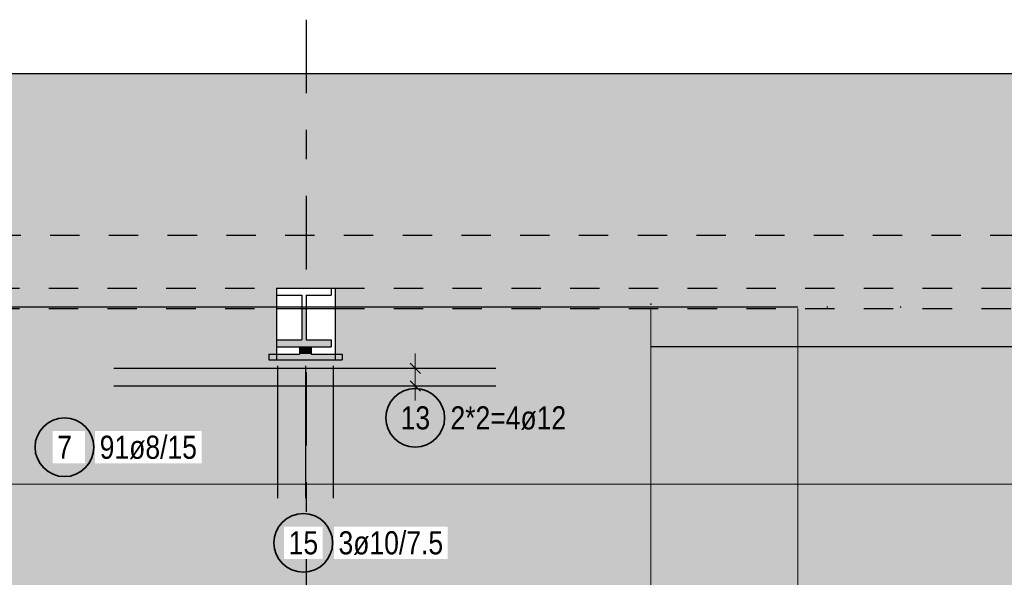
# Model space of a CAD drawing. Header units: millimetres. Extents: x -4.8 to 49, y -12 to 21.
# Tile 41 of 56: x 25.2 to 28.6, y 16.9 to 18.8. Entities that reach past the tile are written whole.
import ezdxf

# ---------------------------------------------------------------- set-up
doc = ezdxf.new("R2010")
doc.units = ezdxf.units.MM
doc.linetypes.add('DASHDOTX2', pattern=[2, 1, -0.5, 0, -0.5])
doc.linetypes.add('HIDDEN', pattern=[0.375, 0.25, -0.125])
doc.layers.add('Achsen', color=7, linetype='Continuous', lineweight=20)
doc.styles.add('Arial Narrow', font='ARIALN.TTF')

msp = doc.modelspace()

# ---------------------------------------------------------------- hatches: boundary and pattern name
at = {"lineweight": 50, "true_color": 0xd7ffd7}
for points in [[(3.032283, 18.047438), (36.860129, 18.047438), (36.860129, 18.597438), (3.032283, 18.597438)], [(30.902283, 17.797438), (36.860129, 17.797438), (36.860129, 18.047438), (3.032283, 18.047438), (3.032283, 17.797438), (26.102283, 17.797438), (26.102283, 17.867438), (26.302283, 17.867438), (26.302283, 17.797438), (30.702283, 17.797438), (30.702283, 17.867438), (30.902283, 17.867438)], [(21.727656, 15.597438), (35.302656, 15.597438), (35.302656, 17.797438), (30.902283, 17.797438), (30.902283, 17.622438), (30.702283, 17.622438), (30.702283, 17.797438), (26.302283, 17.797438), (26.302283, 17.622438), (26.102283, 17.622438), (26.102283, 17.797438), (21.727656, 17.797438)]]:
    msp.add_hatch(color=254, dxfattribs=at).paths.add_polyline_path(points)
at = {"lineweight": 50, "true_color": 0x4682b4}
for points in [[(26.103283, 17.667438), (26.289283, 17.667438), (26.289283, 17.691438), (26.203533, 17.691438), (26.203533, 17.797438), (26.189033, 17.797438), (26.189033, 17.691438), (26.103283, 17.691438)], [(26.181291, 17.642438), (26.221291, 17.642438), (26.221291, 17.667438), (26.181291, 17.667438)], [(26.076291, 17.622438), (26.326291, 17.622438), (26.326291, 17.642438), (26.076291, 17.642438)]]:
    msp.add_hatch(color=145, dxfattribs=at).paths.add_polyline_path(points)
at = {"lineweight": 25, "true_color": 0xffffff}
msp.add_hatch(color=7, dxfattribs=at).paths.add_polyline_path([(26.303896, 17), (26.303829, 17.003839), (26.303628, 17.007673), (26.303293, 17.011498), (26.302825, 17.015309), (26.302225, 17.019101), (26.301492, 17.02287), (26.300628, 17.026611), (26.299635, 17.03032), (26.298512, 17.033992), (26.297262, 17.037622), (26.295886, 17.041207), (26.294386, 17.044741), (26.292763, 17.048221), (26.29102, 17.051642), (26.289159, 17.055), (26.287181, 17.058291), (26.28509, 17.061511), (26.282888, 17.064656), (26.280577, 17.067723), (26.278161, 17.070707), (26.275642, 17.073604), (26.273023, 17.076412), (26.270308, 17.079127), (26.2675, 17.081746), (26.264602, 17.084265), (26.261619, 17.086681), (26.258552, 17.088992), (26.255407, 17.091194), (26.252187, 17.093285), (26.248896, 17.095263), (26.245538, 17.097124), (26.242117, 17.098867), (26.238637, 17.10049), (26.235103, 17.10199), (26.231518, 17.103366), (26.227888, 17.104616), (26.224216, 17.105739), (26.220507, 17.106733), (26.216766, 17.107596), (26.212997, 17.108329), (26.209205, 17.108929), (26.205394, 17.109397), (26.201569, 17.109732), (26.197735, 17.109933), (26.193896, 17.11), (26.190057, 17.109933), (26.186223, 17.109732), (26.182398, 17.109397), (26.178587, 17.108929), (26.174795, 17.108329), (26.171026, 17.107596), (26.167284, 17.106733), (26.163576, 17.105739), (26.159904, 17.104616), (26.156274, 17.103366), (26.152689, 17.10199), (26.149155, 17.10049), (26.145675, 17.098867), (26.142254, 17.097124), (26.138896, 17.095263), (26.135605, 17.093285), (26.132385, 17.091194), (26.129239, 17.088992), (26.126173, 17.086681), (26.123189, 17.084265), (26.120291, 17.081746), (26.117483, 17.079127), (26.114768, 17.076412), (26.11215, 17.073604), (26.109631, 17.070707), (26.107215, 17.067723), (26.104904, 17.064656), (26.102702, 17.061511), (26.100611, 17.058291), (26.098633, 17.055), (26.096772, 17.051642), (26.095028, 17.048221), (26.093406, 17.044741), (26.091906, 17.041207), (26.09053, 17.037622), (26.08928, 17.033992), (26.088157, 17.03032), (26.087163, 17.026611), (26.0863, 17.02287), (26.085567, 17.019101), (26.084966, 17.015309), (26.084498, 17.011498), (26.084164, 17.007673), (26.083963, 17.003839), (26.083896, 17), (26.083963, 16.996161), (26.084164, 16.992327), (26.084498, 16.988502), (26.084966, 16.984691), (26.085567, 16.980899), (26.0863, 16.97713), (26.087163, 16.973389), (26.088157, 16.96968), (26.08928, 16.966008), (26.09053, 16.962378), (26.091906, 16.958793), (26.093406, 16.955259), (26.095028, 16.951779), (26.096772, 16.948358), (26.098633, 16.945), (26.100611, 16.941709), (26.102702, 16.938489), (26.104904, 16.935344), (26.107215, 16.932277), (26.109631, 16.929293), (26.11215, 16.926396), (26.114768, 16.923588), (26.117483, 16.920873), (26.120291, 16.918254), (26.123189, 16.915735), (26.126173, 16.913319), (26.129239, 16.911008), (26.132385, 16.908806), (26.135605, 16.906715), (26.138896, 16.904737), (26.142254, 16.902876), (26.145675, 16.901133), (26.149155, 16.89951), (26.152689, 16.89801), (26.156274, 16.896634), (26.159904, 16.895384), (26.163576, 16.894261), (26.167284, 16.893267), (26.171026, 16.892404), (26.174795, 16.891671), (26.178587, 16.891071), (26.182398, 16.890603), (26.186223, 16.890268), (26.190057, 16.890067), (26.193896, 16.89), (26.197735, 16.890067), (26.201569, 16.890268), (26.205394, 16.890603), (26.209205, 16.891071), (26.212997, 16.891671), (26.216766, 16.892404), (26.220507, 16.893267), (26.224216, 16.894261), (26.227888, 16.895384), (26.231518, 16.896634), (26.235103, 16.89801), (26.238637, 16.89951), (26.242117, 16.901133), (26.245538, 16.902876), (26.248896, 16.904737), (26.252187, 16.906715), (26.255407, 16.908806), (26.258552, 16.911008), (26.261619, 16.913319), (26.264602, 16.915735), (26.2675, 16.918254), (26.270308, 16.920873), (26.273023, 16.923588), (26.275642, 16.926396), (26.278161, 16.929293), (26.280577, 16.932277), (26.282888, 16.935344), (26.28509, 16.938489), (26.287181, 16.941709), (26.289159, 16.945), (26.29102, 16.948358), (26.292763, 16.951779), (26.294386, 16.955259), (26.295886, 16.958793), (26.297262, 16.962378), (26.298512, 16.966008), (26.299635, 16.96968), (26.300628, 16.973389), (26.301492, 16.97713), (26.302225, 16.980899), (26.302825, 16.984691), (26.303293, 16.988502), (26.303628, 16.992327)])
at = {"layer": 'Achsen', "lineweight": 25, "true_color": 0xffffff}
msp.add_hatch(color=7, dxfattribs=at).paths.add_polyline_path([(25.490978, 17.325383), (25.490911, 17.329221), (25.49071, 17.333056), (25.490375, 17.336881), (25.489907, 17.340692), (25.489306, 17.344484), (25.488574, 17.348253), (25.48771, 17.351994), (25.486716, 17.355703), (25.485594, 17.359374), (25.484344, 17.363005), (25.482968, 17.366589), (25.481468, 17.370124), (25.479845, 17.373603), (25.478102, 17.377024), (25.47624, 17.380383), (25.474263, 17.383674), (25.472172, 17.386894), (25.469969, 17.390039), (25.467659, 17.393105), (25.465242, 17.396089), (25.462723, 17.398987), (25.460105, 17.401795), (25.45739, 17.40451), (25.454582, 17.407128), (25.451684, 17.409647), (25.4487, 17.412064), (25.445634, 17.414374), (25.442489, 17.416577), (25.439269, 17.418668), (25.435978, 17.420645), (25.432619, 17.422507), (25.429198, 17.42425), (25.425719, 17.425873), (25.422184, 17.427373), (25.4186, 17.428749), (25.414969, 17.429999), (25.411298, 17.431121), (25.407589, 17.432115), (25.403848, 17.432979), (25.400079, 17.433711), (25.396287, 17.434312), (25.392476, 17.43478), (25.388651, 17.435115), (25.384816, 17.435315), (25.380978, 17.435383), (25.377139, 17.435315), (25.373304, 17.435115), (25.369479, 17.43478), (25.365668, 17.434312), (25.361876, 17.433711), (25.358107, 17.432979), (25.354366, 17.432115), (25.350657, 17.431121), (25.346986, 17.429999), (25.343355, 17.428749), (25.339771, 17.427373), (25.336236, 17.425873), (25.332757, 17.42425), (25.329336, 17.422507), (25.325978, 17.420645), (25.322686, 17.418668), (25.319466, 17.416577), (25.316321, 17.414374), (25.313255, 17.412064), (25.310271, 17.409647), (25.307373, 17.407128), (25.304565, 17.40451), (25.30185, 17.401795), (25.299232, 17.398987), (25.296713, 17.396089), (25.294296, 17.393105), (25.291986, 17.390039), (25.289783, 17.386894), (25.287692, 17.383674), (25.285715, 17.380383), (25.283853, 17.377024), (25.28211, 17.373603), (25.280488, 17.370124), (25.278987, 17.366589), (25.277611, 17.363005), (25.276361, 17.359374), (25.275239, 17.355703), (25.274245, 17.351994), (25.273381, 17.348253), (25.272649, 17.344484), (25.272048, 17.340692), (25.27158, 17.336881), (25.271245, 17.333056), (25.271045, 17.329221), (25.270978, 17.325383), (25.271045, 17.321544), (25.271245, 17.317709), (25.27158, 17.313884), (25.272048, 17.310073), (25.272649, 17.306281), (25.273381, 17.302512), (25.274245, 17.298771), (25.275239, 17.295062), (25.276361, 17.291391), (25.277611, 17.28776), (25.278987, 17.284176), (25.280488, 17.280641), (25.28211, 17.277162), (25.283853, 17.273741), (25.285715, 17.270383), (25.287692, 17.267091), (25.289783, 17.263871), (25.291986, 17.260726), (25.294296, 17.25766), (25.296713, 17.254676), (25.299232, 17.251778), (25.30185, 17.24897), (25.304565, 17.246255), (25.307373, 17.243637), (25.310271, 17.241118), (25.313255, 17.238701), (25.316321, 17.236391), (25.319466, 17.234188), (25.322686, 17.232097), (25.325978, 17.23012), (25.329336, 17.228258), (25.332757, 17.226515), (25.336236, 17.224893), (25.339771, 17.223392), (25.343355, 17.222016), (25.346986, 17.220766), (25.350657, 17.219644), (25.354366, 17.21865), (25.358107, 17.217786), (25.361876, 17.217054), (25.365668, 17.216453), (25.369479, 17.215985), (25.373304, 17.21565), (25.377139, 17.21545), (25.380978, 17.215383), (25.384816, 17.21545), (25.388651, 17.21565), (25.392476, 17.215985), (25.396287, 17.216453), (25.400079, 17.217054), (25.403848, 17.217786), (25.407589, 17.21865), (25.411298, 17.219644), (25.414969, 17.220766), (25.4186, 17.222016), (25.422184, 17.223392), (25.425719, 17.224893), (25.429198, 17.226515), (25.432619, 17.228258), (25.435978, 17.23012), (25.439269, 17.232097), (25.442489, 17.234188), (25.445634, 17.236391), (25.4487, 17.238701), (25.451684, 17.241118), (25.454582, 17.243637), (25.45739, 17.246255), (25.460105, 17.24897), (25.462723, 17.251778), (25.465242, 17.254676), (25.467659, 17.25766), (25.469969, 17.260726), (25.472172, 17.263871), (25.474263, 17.267091), (25.47624, 17.270383), (25.478102, 17.273741), (25.479845, 17.277162), (25.481468, 17.280641), (25.482968, 17.284176), (25.484344, 17.28776), (25.485594, 17.291391), (25.486716, 17.295062), (25.48771, 17.298771), (25.488574, 17.302512), (25.489306, 17.306281), (25.489907, 17.310073), (25.490375, 17.313884), (25.49071, 17.317709)])

# ---------------------------------------------------------------- linework, layer by layer
at = {"color": 3, "linetype": 'Continuous', "lineweight": 25}
for p, q in [((3.032283, 18.597438), (36.860129, 18.597438)), ((26.102283, 17.867438), (26.302283, 17.867438)), ((26.102283, 17.867438), (26.102283, 17.797438)), ((26.103283, 17.867438), (26.103283, 17.843438)), ((26.289283, 17.867438), (26.289283, 17.843438)), ((26.302283, 17.867438), (26.302283, 17.797438)), ((26.103283, 17.843438), (26.189033, 17.843438)), ((26.189033, 17.843438), (26.189033, 17.797438)), ((26.203533, 17.843438), (26.289283, 17.843438)), ((26.203533, 17.843438), (26.203533, 17.797438)), ((20.877283, 17.803438), (27.877283, 17.803438)), ((26.102283, 17.797438), (26.189033, 17.797438)), ((26.102283, 17.797438), (26.102283, 17.622438)), ((26.189033, 17.797438), (26.203533, 17.797438)), ((26.189033, 17.797438), (26.189033, 17.691438)), ((26.203533, 17.797438), (26.302283, 17.797438)), ((26.203533, 17.797438), (26.203533, 17.691438)), ((26.302283, 17.797438), (26.302283, 17.622438)), ((26.103283, 17.691438), (26.189033, 17.691438)), ((26.103283, 17.691438), (26.103283, 17.667438)), ((26.103283, 17.667438), (26.181291, 17.667438)), ((26.181291, 17.667438), (26.181291, 17.642438)), ((26.203533, 17.691438), (26.289283, 17.691438)), ((26.221291, 17.667438), (26.289283, 17.667438)), ((26.221291, 17.667438), (26.221291, 17.642438)), ((26.289283, 17.691438), (26.289283, 17.667438)), ((27.377283, 17.668296), (34.377283, 17.668296)), ((26.076291, 17.642438), (26.181291, 17.642438)), ((26.076291, 17.642438), (26.076291, 17.622438)), ((26.221291, 17.642438), (26.326291, 17.642438)), ((26.326291, 17.642438), (26.326291, 17.622438)), ((26.076291, 17.622438), (26.326291, 17.622438)), ((26.107283, 17.152438), (26.107283, 17.602438)), ((26.202274, 17.152438), (26.202274, 17.602438)), ((26.297264, 17.152438), (26.297264, 17.602438)), ((26.557322, 17.61173), (26.592678, 17.576374)), ((25.549611, 17.594052), (26.849611, 17.594052)), ((25.549611, 17.534052), (26.849611, 17.534052)), ((26.557322, 17.55173), (26.592678, 17.516374))]:
    msp.add_line(p, q, dxfattribs=at)
at = {"color": 3, "linetype": 'HIDDEN', "lineweight": 25, "ltscale": 0.25}
for p, q in [((3.332283, 18.047438), (36.860129, 18.047438)), ((21.727656, 17.867438), (26.102283, 17.867438)), ((26.302283, 17.867438), (30.702283, 17.867438)), ((21.727656, 17.797438), (26.102283, 17.797438)), ((26.302283, 17.797438), (30.702283, 17.797438)), ((26.181291, 17.667438), (26.221291, 17.667438))]:
    msp.add_line(p, q, dxfattribs=at)
at = {"color": 9, "linetype": 'Continuous', "lineweight": 0}
for p, q in [((27.377283, 17.797438), (27.377283, 15.597438)), ((27.877283, 17.797438), (27.877283, 15.597438))]:
    msp.add_line(p, q, dxfattribs=at)
at = {"color": 5, "linetype": 'Continuous', "lineweight": 18}
for p, q in [((26.575, 17.484052), (26.575, 17.644052)), ((26.5, 17.594052), (26.65, 17.594052)), ((26.5, 17.534052), (26.65, 17.534052)), ((26.575, 17.525419), (26.575, 17.484052))]:
    msp.add_line(p, q, dxfattribs=at)
at = {"color": 9, "linetype": 'Continuous', "lineweight": 0}
for centre in [(27.377283, 17.812438), (27.977711, 17.802438), (28.227283, 17.802438)]:
    msp.add_circle(centre, 0.00111, dxfattribs=at)
at = {"color": 2, "linetype": 'Continuous', "lineweight": 35}
for centre in [(26.575, 17.425419), (26.193896, 17)]:
    msp.add_circle(centre, 0.1, dxfattribs=at)
at = {"layer": 'Achsen', "color": 3, "linetype": 'DASHDOTX2', "lineweight": 25, "ltscale": 0.25}
msp.add_line((26.203534, 18.780936), (26.203534, 15.123506), dxfattribs=at)
at = {"layer": 'Achsen', "color": 5, "linetype": 'Continuous', "lineweight": 18}
msp.add_line((21.781283, 17.2), (35.248722, 17.2), dxfattribs=at)
at = {"layer": 'Achsen', "color": 2, "linetype": 'Continuous', "lineweight": 35}
msp.add_circle((25.380978, 17.325383), 0.1, dxfattribs=at)

# ---------------------------------------------------------------- texts
at = {"color": 2, "lineweight": 35, "char_height": 0.07875, "attachment_point": 1, "line_spacing_factor": 0.9, "style": 'Arial Narrow'}
for s, insert in [('13', (26.525388, 17.464794)), ('2*2=4ø12', (26.695, 17.464794))]:
    msp.add_mtext(s, dxfattribs=dict(at, insert=insert))

# ---------------------------------------------------------------- next in the draw order: texts
at = {"color": 2, "lineweight": 35, "char_height": 0.07875, "attachment_point": 1, "line_spacing_factor": 0.9, "style": 'Arial Narrow', "bg_fill": 3, "box_fill_scale": 1.2, "bg_fill_color": 256, "bg_fill_true_color": 13158600, "bg_fill_transparency": 0}
for s, insert in [('15', (26.144283, 17.039375)), ('3ø10/7.5', (26.313896, 17.039375))]:
    msp.add_mtext(s, dxfattribs=dict(at, insert=insert))
at = {"layer": 'Achsen', "color": 2, "lineweight": 35, "char_height": 0.07875, "attachment_point": 1, "line_spacing_factor": 0.9, "style": 'Arial Narrow', "bg_fill": 3, "box_fill_scale": 1.2, "bg_fill_color": 256, "bg_fill_true_color": 13158600, "bg_fill_transparency": 0}
for s, insert in [('7', (25.356171, 17.364758)), ('91ø8/15', (25.500978, 17.364758))]:
    msp.add_mtext(s, dxfattribs=dict(at, insert=insert))

doc.saveas('drawing.dxf')
